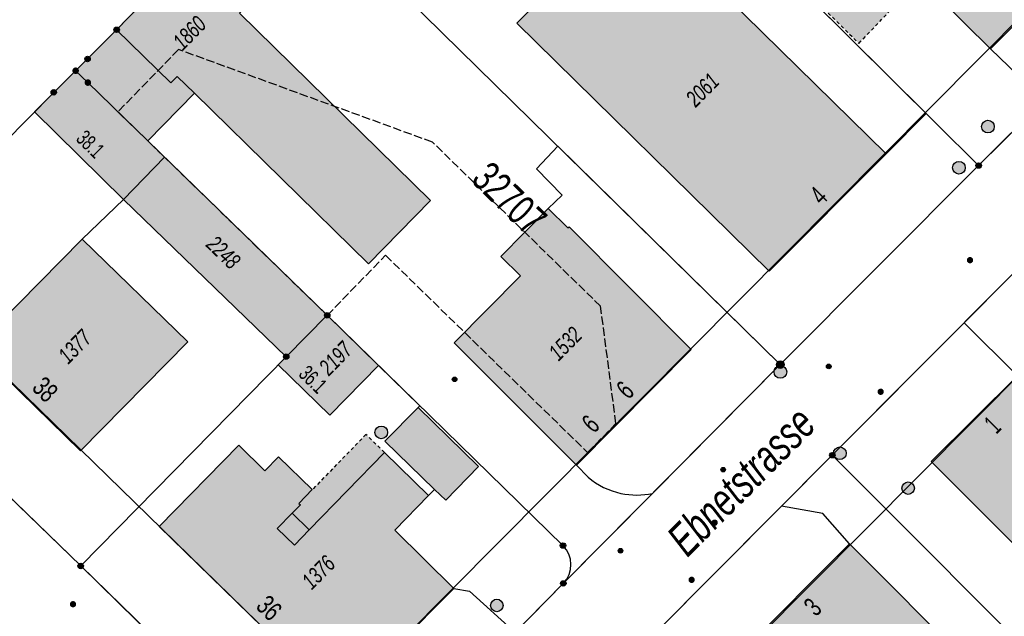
# Model space of a CAD drawing. Header units: metres. Extents: x 2695751 to 2696029, y 1260877 to 1261206.
# Tile 11 of 69: x 2695814 to 2695872, y 1260958 to 1260994. Entities that reach past the tile are written whole.
import ezdxf

# ---------------------------------------------------------------- set-up
doc = ezdxf.new("R2010")
doc.units = ezdxf.units.M
for name, pattern in [('AUSGEZOGEN', [0]), ('STRICHLINIE_S4', [0.66, 0.5, -0.16]), ('VERDECKT2_S2', [0.36, 0.2, -0.16])]:
    doc.linetypes.add(name, pattern=pattern)
for name, color, linetype in [('AV_Flächen (EO)', 7, 'AUSGEZOGEN'), ('AV_Gebäudeflächen (BB)', 7, 'AUSGEZOGEN'), ('AV_Gebäudeflächen (EO)', 7, 'AUSGEZOGEN'), ('AV_Haus-Nr.', 7, 'AUSGEZOGEN'), ('AV_Linien (BB)', 7, 'AUSGEZOGEN'), ('AV_Linien (EO)', 7, 'AUSGEZOGEN'), ('AV_Proj. Gebäude', 7, 'AUSGEZOGEN'), ('AV_Proj. Gebäude-ID', 7, 'AUSGEZOGEN'), ('AV_Proj. Haus-Nr.', 7, 'AUSGEZOGEN'), ('AV_Strassennamen', 7, 'AUSGEZOGEN'), ('AV_Versicherung-Nr.', 7, 'AUSGEZOGEN'), ('Liegenschaftsgrenzen', 7, 'AUSGEZOGEN'), ('PFAV', 255, 'AUSGEZOGEN'), ('PFAW', 255, 'AUSGEZOGEN'), ('PFEW', 255, 'AUSGEZOGEN'), ('PFWA', 255, 'AUSGEZOGEN'), ('RAEW', 8, 'AUSGEZOGEN'), ('RP_Abstandslinie', 7, 'AUSGEZOGEN')]:
    doc.layers.add(name, color=color, linetype=linetype)
doc.styles.add('ARIAL', font='arial.ttf')

msp = doc.modelspace()

# ---------------------------------------------------------------- hatches: boundary and pattern name
at = {"layer": 'AV_Gebäudeflächen (BB)', "true_color": 0xd2d2d2, "transparency": 33554687}
for points in [[(2695865.485, 1260998.327), (2695871.613, 1260992.249), (2695878.385, 1260999.077), (2695872.266, 1261005.14)], [(2695828.84, 1261003.07), (2695827.63, 1261001.83), (2695827.249, 1261001.428), (2695824.78, 1260998.93), (2695823.788, 1260997.904), (2695822.398, 1260996.466), (2695819.426, 1260993.393), (2695817.691, 1260991.653), (2695816.979, 1260990.951), (2695817.708, 1260990.242), (2695821.287, 1260986.763), (2695824.067, 1260989.603), (2695834.47, 1260979.42), (2695838.172, 1260983.203), (2695826.755, 1260994.378), (2695828.678, 1260996.399), (2695830.41, 1260994.659), (2695833.844, 1260998.157), (2695833.509, 1260998.486)], [(2695865.378, 1260985.993), (2695850.316, 1261000.762), (2695843.327, 1260993.793), (2695858.4, 1260978.98)], [(2695816.979, 1260990.951), (2695815.67, 1260989.66), (2695814.516, 1260988.49), (2695819.837, 1260983.258), (2695829.55, 1260973.88), (2695832, 1260976.35), (2695821.287, 1260986.763), (2695817.708, 1260990.242)], [(2695845.204, 1260982.719), (2695842.376, 1260979.861), (2695843.542, 1260978.708), (2695839.589, 1260974.712), (2695846.883, 1260967.41), (2695853.741, 1260974.303), (2695846.44, 1260981.637), (2695846.37, 1260981.566)], [(2695817.375, 1260980.892), (2695810.961, 1260974.418), (2695817.276, 1260968.258), (2695823.686, 1260974.771)], [(2695832, 1260976.35), (2695829.55, 1260973.88), (2695829.066, 1260973.391), (2695832.167, 1260970.387), (2695835.073, 1260973.35)], [(2695873.22, 1260972.73), (2695868.072, 1260967.624), (2695876.618, 1260959.062), (2695879.504, 1260961.941), (2695880.945, 1260960.496), (2695883.415, 1260962.96), (2695882.261, 1260964.116), (2695881.974, 1260964.404), (2695873.462, 1260972.969)], [(2695838.417, 1260965.959), (2695839.08, 1260965.318), (2695841.043, 1260967.33), (2695837.428, 1260970.857), (2695835.451, 1260968.831)], [(2695838.057, 1260965.587), (2695835.422, 1260968.162), (2695830.93, 1260963.544), (2695829.914, 1260964.533), (2695830.401, 1260965.034), (2695830.308, 1260965.124), (2695831.109, 1260965.946), (2695829.09, 1260967.91), (2695828.281, 1260967.078), (2695826.725, 1260968.592), (2695821.964, 1260963.741), (2695832.782, 1260953.218), (2695839.553, 1260960.043), (2695836.035, 1260963.527)], [(2695863.181, 1260962.704), (2695856.792, 1260956.296), (2695863.769, 1260949.336), (2695863.946, 1260949.159), (2695867.54, 1260952.775), (2695870.317, 1260955.57)]]:
    msp.add_hatch(color=254, dxfattribs=at).paths.add_polyline_path(points)
at = {"layer": 'AV_Gebäudeflächen (EO)', "true_color": 0xebebeb, "transparency": 33554687}
for points in [[(2695863.749, 1260992.582), (2695865.835, 1260994.774), (2695863.139, 1260997.41), (2695862.967, 1260997.578), (2695860.893, 1260995.406)], [(2695830.93, 1260963.544), (2695835.422, 1260968.162), (2695834.316, 1260969.243), (2695831.109, 1260965.946), (2695830.308, 1260965.124), (2695830.401, 1260965.034), (2695829.914, 1260964.533)]]:
    msp.add_hatch(color=7, dxfattribs=at).paths.add_polyline_path(points)
at = {"layer": 'PFAV', "transparency": 33554687}
for points in [[(2695819.588, 1260993.393), (2695819.585, 1260993.426), (2695819.575, 1260993.457), (2695819.559, 1260993.486), (2695819.538, 1260993.511), (2695819.512, 1260993.531), (2695819.482, 1260993.545), (2695819.451, 1260993.554), (2695819.418, 1260993.555), (2695819.385, 1260993.55), (2695819.354, 1260993.539), (2695819.327, 1260993.522), (2695819.303, 1260993.499), (2695819.284, 1260993.472), (2695819.271, 1260993.442), (2695819.264, 1260993.409), (2695819.264, 1260993.377), (2695819.271, 1260993.344), (2695819.284, 1260993.314), (2695819.303, 1260993.287), (2695819.327, 1260993.264), (2695819.354, 1260993.247), (2695819.385, 1260993.236), (2695819.418, 1260993.231), (2695819.451, 1260993.232), (2695819.482, 1260993.241), (2695819.512, 1260993.255), (2695819.538, 1260993.275), (2695819.559, 1260993.3), (2695819.575, 1260993.329), (2695819.585, 1260993.36)], [(2695817.853, 1260991.653), (2695817.85, 1260991.686), (2695817.84, 1260991.717), (2695817.824, 1260991.746), (2695817.803, 1260991.771), (2695817.777, 1260991.791), (2695817.747, 1260991.805), (2695817.716, 1260991.814), (2695817.683, 1260991.815), (2695817.65, 1260991.81), (2695817.619, 1260991.799), (2695817.592, 1260991.782), (2695817.568, 1260991.759), (2695817.549, 1260991.732), (2695817.536, 1260991.702), (2695817.529, 1260991.669), (2695817.529, 1260991.637), (2695817.536, 1260991.604), (2695817.549, 1260991.574), (2695817.568, 1260991.547), (2695817.592, 1260991.524), (2695817.619, 1260991.507), (2695817.65, 1260991.496), (2695817.683, 1260991.491), (2695817.716, 1260991.492), (2695817.747, 1260991.501), (2695817.777, 1260991.515), (2695817.803, 1260991.535), (2695817.824, 1260991.56), (2695817.84, 1260991.589), (2695817.85, 1260991.62)], [(2695817.174, 1260990.951), (2695817.17, 1260990.99), (2695817.158, 1260991.028), (2695817.139, 1260991.062), (2695817.113, 1260991.092), (2695817.082, 1260991.116), (2695817.047, 1260991.134), (2695817.009, 1260991.144), (2695816.969, 1260991.146), (2695816.93, 1260991.14), (2695816.893, 1260991.126), (2695816.86, 1260991.105), (2695816.831, 1260991.078), (2695816.809, 1260991.046), (2695816.793, 1260991.009), (2695816.785, 1260990.971), (2695816.785, 1260990.931), (2695816.793, 1260990.893), (2695816.809, 1260990.856), (2695816.831, 1260990.824), (2695816.86, 1260990.797), (2695816.893, 1260990.776), (2695816.93, 1260990.762), (2695816.969, 1260990.756), (2695817.009, 1260990.758), (2695817.047, 1260990.768), (2695817.082, 1260990.786), (2695817.113, 1260990.81), (2695817.139, 1260990.84), (2695817.158, 1260990.874), (2695817.17, 1260990.912)], [(2695817.903, 1260990.242), (2695817.899, 1260990.281), (2695817.887, 1260990.319), (2695817.868, 1260990.353), (2695817.842, 1260990.383), (2695817.811, 1260990.407), (2695817.776, 1260990.425), (2695817.738, 1260990.435), (2695817.698, 1260990.437), (2695817.659, 1260990.431), (2695817.622, 1260990.417), (2695817.589, 1260990.396), (2695817.56, 1260990.369), (2695817.538, 1260990.337), (2695817.522, 1260990.3), (2695817.514, 1260990.262), (2695817.514, 1260990.222), (2695817.522, 1260990.184), (2695817.538, 1260990.147), (2695817.56, 1260990.115), (2695817.589, 1260990.088), (2695817.622, 1260990.067), (2695817.659, 1260990.053), (2695817.698, 1260990.047), (2695817.738, 1260990.049), (2695817.776, 1260990.059), (2695817.811, 1260990.077), (2695817.842, 1260990.101), (2695817.868, 1260990.131), (2695817.887, 1260990.165), (2695817.899, 1260990.203)], [(2695815.832, 1260989.66), (2695815.829, 1260989.693), (2695815.819, 1260989.724), (2695815.803, 1260989.753), (2695815.782, 1260989.778), (2695815.756, 1260989.798), (2695815.726, 1260989.812), (2695815.695, 1260989.821), (2695815.662, 1260989.822), (2695815.629, 1260989.817), (2695815.598, 1260989.806), (2695815.571, 1260989.789), (2695815.547, 1260989.766), (2695815.528, 1260989.739), (2695815.515, 1260989.709), (2695815.508, 1260989.676), (2695815.508, 1260989.644), (2695815.515, 1260989.611), (2695815.528, 1260989.581), (2695815.547, 1260989.554), (2695815.571, 1260989.531), (2695815.598, 1260989.514), (2695815.629, 1260989.503), (2695815.662, 1260989.498), (2695815.695, 1260989.499), (2695815.726, 1260989.508), (2695815.756, 1260989.522), (2695815.782, 1260989.542), (2695815.803, 1260989.567), (2695815.819, 1260989.596), (2695815.829, 1260989.627)], [(2695871.062, 1260985.29), (2695871.059, 1260985.323), (2695871.049, 1260985.354), (2695871.033, 1260985.383), (2695871.012, 1260985.408), (2695870.986, 1260985.428), (2695870.956, 1260985.442), (2695870.925, 1260985.451), (2695870.892, 1260985.452), (2695870.859, 1260985.447), (2695870.828, 1260985.436), (2695870.801, 1260985.419), (2695870.777, 1260985.396), (2695870.758, 1260985.369), (2695870.745, 1260985.339), (2695870.738, 1260985.306), (2695870.738, 1260985.274), (2695870.745, 1260985.241), (2695870.758, 1260985.211), (2695870.777, 1260985.184), (2695870.801, 1260985.161), (2695870.828, 1260985.144), (2695870.859, 1260985.133), (2695870.892, 1260985.128), (2695870.925, 1260985.129), (2695870.956, 1260985.138), (2695870.986, 1260985.152), (2695871.012, 1260985.172), (2695871.033, 1260985.197), (2695871.049, 1260985.226), (2695871.059, 1260985.257)], [(2695832.162, 1260976.35), (2695832.159, 1260976.383), (2695832.149, 1260976.414), (2695832.133, 1260976.443), (2695832.112, 1260976.468), (2695832.086, 1260976.488), (2695832.056, 1260976.502), (2695832.025, 1260976.511), (2695831.992, 1260976.512), (2695831.959, 1260976.507), (2695831.928, 1260976.496), (2695831.901, 1260976.479), (2695831.877, 1260976.456), (2695831.858, 1260976.429), (2695831.845, 1260976.399), (2695831.838, 1260976.366), (2695831.838, 1260976.334), (2695831.845, 1260976.301), (2695831.858, 1260976.271), (2695831.877, 1260976.244), (2695831.901, 1260976.221), (2695831.928, 1260976.204), (2695831.959, 1260976.193), (2695831.992, 1260976.188), (2695832.025, 1260976.189), (2695832.056, 1260976.198), (2695832.086, 1260976.212), (2695832.112, 1260976.232), (2695832.133, 1260976.257), (2695832.149, 1260976.286), (2695832.159, 1260976.317)], [(2695829.712, 1260973.88), (2695829.709, 1260973.913), (2695829.699, 1260973.944), (2695829.683, 1260973.973), (2695829.662, 1260973.998), (2695829.636, 1260974.018), (2695829.606, 1260974.032), (2695829.575, 1260974.041), (2695829.542, 1260974.042), (2695829.509, 1260974.037), (2695829.478, 1260974.026), (2695829.451, 1260974.009), (2695829.427, 1260973.986), (2695829.408, 1260973.959), (2695829.395, 1260973.929), (2695829.388, 1260973.896), (2695829.388, 1260973.864), (2695829.395, 1260973.831), (2695829.408, 1260973.801), (2695829.427, 1260973.774), (2695829.451, 1260973.751), (2695829.478, 1260973.734), (2695829.509, 1260973.723), (2695829.542, 1260973.718), (2695829.575, 1260973.719), (2695829.606, 1260973.728), (2695829.636, 1260973.742), (2695829.662, 1260973.762), (2695829.683, 1260973.787), (2695829.699, 1260973.816), (2695829.709, 1260973.847)], [(2695859.277, 1260973.41), (2695859.273, 1260973.456), (2695859.259, 1260973.5), (2695859.237, 1260973.54), (2695859.207, 1260973.575), (2695859.17, 1260973.603), (2695859.129, 1260973.623), (2695859.084, 1260973.635), (2695859.038, 1260973.637), (2695858.993, 1260973.63), (2695858.95, 1260973.614), (2695858.911, 1260973.59), (2695858.877, 1260973.558), (2695858.851, 1260973.52), (2695858.833, 1260973.478), (2695858.824, 1260973.433), (2695858.824, 1260973.387), (2695858.833, 1260973.342), (2695858.851, 1260973.3), (2695858.877, 1260973.262), (2695858.911, 1260973.23), (2695858.95, 1260973.206), (2695858.993, 1260973.19), (2695859.038, 1260973.183), (2695859.084, 1260973.185), (2695859.129, 1260973.197), (2695859.17, 1260973.217), (2695859.207, 1260973.245), (2695859.237, 1260973.28), (2695859.259, 1260973.32), (2695859.273, 1260973.364)], [(2695862.322, 1260968), (2695862.319, 1260968.033), (2695862.309, 1260968.064), (2695862.293, 1260968.093), (2695862.272, 1260968.118), (2695862.246, 1260968.138), (2695862.216, 1260968.152), (2695862.185, 1260968.161), (2695862.152, 1260968.162), (2695862.119, 1260968.157), (2695862.088, 1260968.146), (2695862.061, 1260968.129), (2695862.037, 1260968.106), (2695862.018, 1260968.079), (2695862.005, 1260968.049), (2695861.998, 1260968.016), (2695861.998, 1260967.984), (2695862.005, 1260967.951), (2695862.018, 1260967.921), (2695862.037, 1260967.894), (2695862.061, 1260967.871), (2695862.088, 1260967.854), (2695862.119, 1260967.843), (2695862.152, 1260967.838), (2695862.185, 1260967.839), (2695862.216, 1260967.848), (2695862.246, 1260967.862), (2695862.272, 1260967.882), (2695862.293, 1260967.907), (2695862.309, 1260967.936), (2695862.319, 1260967.967)], [(2695846.242, 1260962.61), (2695846.239, 1260962.643), (2695846.229, 1260962.674), (2695846.213, 1260962.703), (2695846.192, 1260962.728), (2695846.166, 1260962.748), (2695846.136, 1260962.762), (2695846.105, 1260962.771), (2695846.072, 1260962.772), (2695846.039, 1260962.767), (2695846.008, 1260962.756), (2695845.981, 1260962.739), (2695845.957, 1260962.716), (2695845.938, 1260962.689), (2695845.925, 1260962.659), (2695845.918, 1260962.626), (2695845.918, 1260962.594), (2695845.925, 1260962.561), (2695845.938, 1260962.531), (2695845.957, 1260962.504), (2695845.981, 1260962.481), (2695846.008, 1260962.464), (2695846.039, 1260962.453), (2695846.072, 1260962.448), (2695846.105, 1260962.449), (2695846.136, 1260962.458), (2695846.166, 1260962.472), (2695846.192, 1260962.492), (2695846.213, 1260962.517), (2695846.229, 1260962.546), (2695846.239, 1260962.577)], [(2695817.442, 1260961.39), (2695817.439, 1260961.423), (2695817.429, 1260961.454), (2695817.413, 1260961.483), (2695817.392, 1260961.508), (2695817.366, 1260961.528), (2695817.336, 1260961.542), (2695817.305, 1260961.551), (2695817.272, 1260961.552), (2695817.239, 1260961.547), (2695817.208, 1260961.536), (2695817.181, 1260961.519), (2695817.157, 1260961.496), (2695817.138, 1260961.469), (2695817.125, 1260961.439), (2695817.118, 1260961.406), (2695817.118, 1260961.374), (2695817.125, 1260961.341), (2695817.138, 1260961.311), (2695817.157, 1260961.284), (2695817.181, 1260961.261), (2695817.208, 1260961.244), (2695817.239, 1260961.233), (2695817.272, 1260961.228), (2695817.305, 1260961.229), (2695817.336, 1260961.238), (2695817.366, 1260961.252), (2695817.392, 1260961.272), (2695817.413, 1260961.297), (2695817.429, 1260961.326), (2695817.439, 1260961.357)], [(2695846.262, 1260960.35), (2695846.259, 1260960.383), (2695846.249, 1260960.414), (2695846.233, 1260960.443), (2695846.212, 1260960.468), (2695846.186, 1260960.488), (2695846.156, 1260960.502), (2695846.125, 1260960.511), (2695846.092, 1260960.512), (2695846.059, 1260960.507), (2695846.028, 1260960.496), (2695846.001, 1260960.479), (2695845.977, 1260960.456), (2695845.958, 1260960.429), (2695845.945, 1260960.399), (2695845.938, 1260960.366), (2695845.938, 1260960.334), (2695845.945, 1260960.301), (2695845.958, 1260960.271), (2695845.977, 1260960.244), (2695846.001, 1260960.221), (2695846.028, 1260960.204), (2695846.059, 1260960.193), (2695846.092, 1260960.188), (2695846.125, 1260960.189), (2695846.156, 1260960.198), (2695846.186, 1260960.212), (2695846.212, 1260960.232), (2695846.233, 1260960.257), (2695846.249, 1260960.286), (2695846.259, 1260960.317)]]:
    msp.add_hatch(color=7, dxfattribs=at).paths.add_polyline_path(points)
at = {"layer": 'PFAW', "transparency": 33554687}
for color, points in [(253, [(2695871.833, 1260987.619), (2695871.825, 1260987.695), (2695871.802, 1260987.768), (2695871.765, 1260987.835), (2695871.715, 1260987.894), (2695871.654, 1260987.941), (2695871.585, 1260987.974), (2695871.511, 1260987.994), (2695871.435, 1260987.997), (2695871.359, 1260987.986), (2695871.287, 1260987.959), (2695871.222, 1260987.919), (2695871.166, 1260987.866), (2695871.123, 1260987.803), (2695871.092, 1260987.732), (2695871.077, 1260987.657), (2695871.077, 1260987.581), (2695871.092, 1260987.506), (2695871.123, 1260987.435), (2695871.166, 1260987.372), (2695871.222, 1260987.319), (2695871.287, 1260987.279), (2695871.359, 1260987.252), (2695871.435, 1260987.241), (2695871.511, 1260987.244), (2695871.585, 1260987.264), (2695871.654, 1260987.297), (2695871.715, 1260987.344), (2695871.765, 1260987.403), (2695871.802, 1260987.47), (2695871.825, 1260987.543)]), (253, [(2695870.104, 1260985.16), (2695870.096, 1260985.236), (2695870.073, 1260985.309), (2695870.036, 1260985.376), (2695869.986, 1260985.435), (2695869.925, 1260985.482), (2695869.856, 1260985.515), (2695869.782, 1260985.535), (2695869.706, 1260985.538), (2695869.63, 1260985.527), (2695869.558, 1260985.5), (2695869.493, 1260985.46), (2695869.437, 1260985.407), (2695869.394, 1260985.344), (2695869.363, 1260985.273), (2695869.348, 1260985.198), (2695869.348, 1260985.122), (2695869.363, 1260985.047), (2695869.394, 1260984.976), (2695869.437, 1260984.913), (2695869.493, 1260984.86), (2695869.558, 1260984.82), (2695869.63, 1260984.793), (2695869.706, 1260984.782), (2695869.782, 1260984.785), (2695869.856, 1260984.805), (2695869.925, 1260984.838), (2695869.986, 1260984.885), (2695870.036, 1260984.944), (2695870.073, 1260985.011), (2695870.096, 1260985.084)]), (253, [(2695835.508, 1260969.105), (2695835.553, 1260969.167), (2695835.585, 1260969.237), (2695835.603, 1260969.311), (2695835.605, 1260969.388), (2695835.591, 1260969.464), (2695835.563, 1260969.535), (2695835.521, 1260969.599), (2695835.467, 1260969.653), (2695835.403, 1260969.695), (2695835.331, 1260969.724), (2695835.256, 1260969.737), (2695835.179, 1260969.736), (2695835.105, 1260969.718), (2695835.035, 1260969.686), (2695834.973, 1260969.641), (2695834.922, 1260969.584), (2695834.883, 1260969.518), (2695834.858, 1260969.446), (2695834.848, 1260969.37), (2695834.854, 1260969.293), (2695834.875, 1260969.22), (2695834.91, 1260969.152), (2695834.959, 1260969.092), (2695835.018, 1260969.044), (2695835.086, 1260969.008), (2695835.16, 1260968.987), (2695835.236, 1260968.981), (2695835.312, 1260968.991), (2695835.385, 1260969.015), (2695835.451, 1260969.054)]), (253, [(2695862.989, 1260968.119), (2695862.981, 1260968.195), (2695862.958, 1260968.268), (2695862.921, 1260968.335), (2695862.871, 1260968.394), (2695862.81, 1260968.441), (2695862.741, 1260968.474), (2695862.667, 1260968.494), (2695862.591, 1260968.497), (2695862.515, 1260968.486), (2695862.443, 1260968.459), (2695862.378, 1260968.419), (2695862.322, 1260968.366), (2695862.279, 1260968.303), (2695862.248, 1260968.232), (2695862.233, 1260968.157), (2695862.233, 1260968.081), (2695862.248, 1260968.006), (2695862.279, 1260967.935), (2695862.322, 1260967.872), (2695862.378, 1260967.819), (2695862.443, 1260967.779), (2695862.515, 1260967.752), (2695862.591, 1260967.741), (2695862.667, 1260967.744), (2695862.741, 1260967.764), (2695862.81, 1260967.797), (2695862.871, 1260967.844), (2695862.921, 1260967.903), (2695862.958, 1260967.97), (2695862.981, 1260968.043)]), (7, [(2695867.065, 1260966.036), (2695867.057, 1260966.111), (2695867.035, 1260966.184), (2695866.998, 1260966.25), (2695866.948, 1260966.307), (2695866.888, 1260966.354), (2695866.82, 1260966.387), (2695866.747, 1260966.406), (2695866.671, 1260966.41), (2695866.596, 1260966.399), (2695866.525, 1260966.372), (2695866.46, 1260966.332), (2695866.405, 1260966.28), (2695866.362, 1260966.218), (2695866.332, 1260966.148), (2695866.317, 1260966.074), (2695866.317, 1260965.998), (2695866.332, 1260965.923), (2695866.362, 1260965.854), (2695866.405, 1260965.791), (2695866.46, 1260965.739), (2695866.525, 1260965.699), (2695866.596, 1260965.673), (2695866.671, 1260965.661), (2695866.747, 1260965.665), (2695866.82, 1260965.684), (2695866.888, 1260965.717), (2695866.948, 1260965.764), (2695866.998, 1260965.821), (2695867.035, 1260965.888), (2695867.057, 1260965.96)]), (7, [(2695842.393, 1260958.768), (2695842.44, 1260958.827), (2695842.476, 1260958.895), (2695842.496, 1260958.967), (2695842.502, 1260959.043), (2695842.493, 1260959.118), (2695842.468, 1260959.19), (2695842.429, 1260959.256), (2695842.379, 1260959.312), (2695842.317, 1260959.357), (2695842.248, 1260959.388), (2695842.174, 1260959.405), (2695842.099, 1260959.407), (2695842.024, 1260959.394), (2695841.953, 1260959.366), (2695841.89, 1260959.324), (2695841.837, 1260959.27), (2695841.795, 1260959.207), (2695841.767, 1260959.136), (2695841.753, 1260959.062), (2695841.755, 1260958.986), (2695841.772, 1260958.912), (2695841.804, 1260958.843), (2695841.849, 1260958.782), (2695841.905, 1260958.731), (2695841.971, 1260958.693), (2695842.043, 1260958.668), (2695842.118, 1260958.659), (2695842.194, 1260958.664), (2695842.267, 1260958.685), (2695842.334, 1260958.72)])]:
    msp.add_hatch(color=color, dxfattribs=at).paths.add_polyline_path(points)
at = {"layer": 'PFEW', "transparency": 33554687}
msp.add_hatch(color=7, dxfattribs=at).paths.add_polyline_path([(2695859.331, 1260973.232), (2695859.273, 1260973.281), (2695859.206, 1260973.317), (2695859.134, 1260973.338), (2695859.058, 1260973.345), (2695858.983, 1260973.336), (2695858.91, 1260973.313), (2695858.845, 1260973.275), (2695858.788, 1260973.225), (2695858.742, 1260973.164), (2695858.71, 1260973.095), (2695858.692, 1260973.022), (2695858.689, 1260972.946), (2695858.701, 1260972.871), (2695858.729, 1260972.8), (2695858.77, 1260972.736), (2695858.823, 1260972.682), (2695858.885, 1260972.64), (2695858.956, 1260972.611), (2695859.03, 1260972.596), (2695859.106, 1260972.597), (2695859.18, 1260972.614), (2695859.249, 1260972.645), (2695859.311, 1260972.689), (2695859.363, 1260972.744), (2695859.402, 1260972.809), (2695859.427, 1260972.881), (2695859.438, 1260972.956), (2695859.433, 1260973.032), (2695859.413, 1260973.105), (2695859.379, 1260973.173)])
at = {"layer": 'PFWA', "transparency": 33554687}
for points in [[(2695870.253, 1260979.508), (2695870.267, 1260979.495), (2695870.283, 1260979.484), (2695870.3, 1260979.475), (2695870.317, 1260979.468), (2695870.335, 1260979.462), (2695870.354, 1260979.458), (2695870.373, 1260979.456), (2695870.391, 1260979.456), (2695870.41, 1260979.458), (2695870.429, 1260979.461), (2695870.447, 1260979.467), (2695870.465, 1260979.474), (2695870.481, 1260979.483), (2695870.497, 1260979.494), (2695870.511, 1260979.506), (2695870.525, 1260979.52), (2695870.536, 1260979.535), (2695870.546, 1260979.551), (2695870.555, 1260979.568), (2695870.562, 1260979.586), (2695870.566, 1260979.604), (2695870.569, 1260979.623), (2695870.57, 1260979.642), (2695870.57, 1260979.661), (2695870.567, 1260979.68), (2695870.562, 1260979.698), (2695870.556, 1260979.716), (2695870.547, 1260979.733), (2695870.537, 1260979.749), (2695870.526, 1260979.764), (2695870.513, 1260979.778), (2695870.499, 1260979.791), (2695870.483, 1260979.802), (2695870.466, 1260979.811), (2695870.449, 1260979.818), (2695870.431, 1260979.824), (2695870.412, 1260979.828), (2695870.393, 1260979.83), (2695870.375, 1260979.83), (2695870.356, 1260979.828), (2695870.337, 1260979.825), (2695870.319, 1260979.819), (2695870.301, 1260979.812), (2695870.285, 1260979.803), (2695870.269, 1260979.792), (2695870.255, 1260979.78), (2695870.241, 1260979.766), (2695870.23, 1260979.751), (2695870.22, 1260979.735), (2695870.211, 1260979.718), (2695870.204, 1260979.7), (2695870.2, 1260979.682), (2695870.197, 1260979.663), (2695870.196, 1260979.644), (2695870.196, 1260979.625), (2695870.199, 1260979.606), (2695870.204, 1260979.588), (2695870.21, 1260979.57), (2695870.219, 1260979.553), (2695870.229, 1260979.537), (2695870.24, 1260979.522)], [(2695865.184, 1260971.919), (2695865.17, 1260971.932), (2695865.155, 1260971.944), (2695865.139, 1260971.954), (2695865.122, 1260971.962), (2695865.104, 1260971.968), (2695865.085, 1260971.973), (2695865.067, 1260971.976), (2695865.048, 1260971.976), (2695865.029, 1260971.975), (2695865.01, 1260971.972), (2695864.992, 1260971.967), (2695864.974, 1260971.961), (2695864.957, 1260971.952), (2695864.941, 1260971.942), (2695864.926, 1260971.93), (2695864.912, 1260971.917), (2695864.9, 1260971.903), (2695864.889, 1260971.887), (2695864.88, 1260971.87), (2695864.873, 1260971.853), (2695864.867, 1260971.835), (2695864.863, 1260971.816), (2695864.862, 1260971.797), (2695864.862, 1260971.778), (2695864.864, 1260971.759), (2695864.868, 1260971.741), (2695864.874, 1260971.723), (2695864.881, 1260971.705), (2695864.891, 1260971.689), (2695864.902, 1260971.673), (2695864.914, 1260971.659), (2695864.928, 1260971.646), (2695864.943, 1260971.634), (2695864.959, 1260971.624), (2695864.976, 1260971.616), (2695864.994, 1260971.61), (2695865.013, 1260971.605), (2695865.031, 1260971.602), (2695865.05, 1260971.602), (2695865.069, 1260971.603), (2695865.088, 1260971.606), (2695865.106, 1260971.611), (2695865.124, 1260971.617), (2695865.141, 1260971.626), (2695865.157, 1260971.636), (2695865.172, 1260971.648), (2695865.186, 1260971.661), (2695865.198, 1260971.675), (2695865.209, 1260971.691), (2695865.218, 1260971.708), (2695865.225, 1260971.725), (2695865.231, 1260971.743), (2695865.235, 1260971.762), (2695865.236, 1260971.781), (2695865.236, 1260971.8), (2695865.234, 1260971.819), (2695865.23, 1260971.837), (2695865.224, 1260971.855), (2695865.217, 1260971.873), (2695865.207, 1260971.889), (2695865.196, 1260971.905)], [(2695855.005, 1260963.841), (2695855.019, 1260963.828), (2695855.035, 1260963.817), (2695855.051, 1260963.808), (2695855.069, 1260963.801), (2695855.087, 1260963.795), (2695855.105, 1260963.791), (2695855.124, 1260963.789), (2695855.143, 1260963.789), (2695855.162, 1260963.79), (2695855.181, 1260963.794), (2695855.199, 1260963.8), (2695855.217, 1260963.807), (2695855.233, 1260963.816), (2695855.249, 1260963.827), (2695855.263, 1260963.839), (2695855.277, 1260963.853), (2695855.288, 1260963.868), (2695855.298, 1260963.884), (2695855.307, 1260963.901), (2695855.314, 1260963.919), (2695855.318, 1260963.937), (2695855.321, 1260963.956), (2695855.322, 1260963.975), (2695855.322, 1260963.994), (2695855.319, 1260964.013), (2695855.314, 1260964.031), (2695855.308, 1260964.049), (2695855.3, 1260964.066), (2695855.29, 1260964.082), (2695855.278, 1260964.097), (2695855.265, 1260964.111), (2695855.251, 1260964.124), (2695855.235, 1260964.135), (2695855.219, 1260964.144), (2695855.201, 1260964.151), (2695855.183, 1260964.157), (2695855.165, 1260964.161), (2695855.146, 1260964.163), (2695855.127, 1260964.163), (2695855.108, 1260964.162), (2695855.089, 1260964.158), (2695855.071, 1260964.152), (2695855.053, 1260964.145), (2695855.037, 1260964.136), (2695855.021, 1260964.125), (2695855.007, 1260964.113), (2695854.993, 1260964.099), (2695854.982, 1260964.084), (2695854.972, 1260964.068), (2695854.963, 1260964.051), (2695854.956, 1260964.033), (2695854.952, 1260964.015), (2695854.949, 1260963.996), (2695854.948, 1260963.977), (2695854.948, 1260963.958), (2695854.951, 1260963.939), (2695854.956, 1260963.921), (2695854.962, 1260963.903), (2695854.97, 1260963.886), (2695854.98, 1260963.87), (2695854.992, 1260963.855)], [(2695853.895, 1260960.694), (2695853.881, 1260960.707), (2695853.866, 1260960.718), (2695853.85, 1260960.728), (2695853.832, 1260960.736), (2695853.814, 1260960.742), (2695853.796, 1260960.746), (2695853.777, 1260960.749), (2695853.758, 1260960.749), (2695853.739, 1260960.748), (2695853.72, 1260960.745), (2695853.702, 1260960.74), (2695853.685, 1260960.733), (2695853.668, 1260960.724), (2695853.652, 1260960.714), (2695853.637, 1260960.702), (2695853.623, 1260960.688), (2695853.611, 1260960.674), (2695853.601, 1260960.658), (2695853.592, 1260960.641), (2695853.585, 1260960.623), (2695853.58, 1260960.605), (2695853.576, 1260960.587), (2695853.575, 1260960.568), (2695853.575, 1260960.549), (2695853.577, 1260960.53), (2695853.581, 1260960.511), (2695853.588, 1260960.493), (2695853.595, 1260960.476), (2695853.605, 1260960.46), (2695853.616, 1260960.444), (2695853.629, 1260960.43), (2695853.643, 1260960.417), (2695853.658, 1260960.406), (2695853.674, 1260960.396), (2695853.692, 1260960.388), (2695853.71, 1260960.382), (2695853.728, 1260960.378), (2695853.747, 1260960.375), (2695853.766, 1260960.375), (2695853.785, 1260960.376), (2695853.804, 1260960.379), (2695853.822, 1260960.384), (2695853.839, 1260960.391), (2695853.856, 1260960.4), (2695853.872, 1260960.41), (2695853.887, 1260960.422), (2695853.901, 1260960.436), (2695853.913, 1260960.45), (2695853.923, 1260960.466), (2695853.932, 1260960.483), (2695853.939, 1260960.501), (2695853.944, 1260960.519), (2695853.948, 1260960.537), (2695853.949, 1260960.556), (2695853.949, 1260960.575), (2695853.947, 1260960.594), (2695853.943, 1260960.613), (2695853.936, 1260960.631), (2695853.929, 1260960.648), (2695853.919, 1260960.664), (2695853.908, 1260960.68)], [(2695816.686, 1260959.235), (2695816.673, 1260959.22), (2695816.662, 1260959.205), (2695816.653, 1260959.188), (2695816.645, 1260959.171), (2695816.64, 1260959.153), (2695816.636, 1260959.134), (2695816.634, 1260959.115), (2695816.634, 1260959.096), (2695816.636, 1260959.077), (2695816.639, 1260959.059), (2695816.645, 1260959.041), (2695816.652, 1260959.023), (2695816.662, 1260959.006), (2695816.672, 1260958.991), (2695816.685, 1260958.976), (2695816.698, 1260958.963), (2695816.713, 1260958.952), (2695816.729, 1260958.941), (2695816.746, 1260958.933), (2695816.764, 1260958.926), (2695816.783, 1260958.921), (2695816.801, 1260958.919), (2695816.82, 1260958.918), (2695816.839, 1260958.918), (2695816.858, 1260958.921), (2695816.876, 1260958.926), (2695816.894, 1260958.932), (2695816.911, 1260958.941), (2695816.928, 1260958.951), (2695816.943, 1260958.962), (2695816.956, 1260958.975), (2695816.969, 1260958.99), (2695816.98, 1260959.005), (2695816.989, 1260959.022), (2695816.997, 1260959.039), (2695817.002, 1260959.057), (2695817.006, 1260959.076), (2695817.008, 1260959.095), (2695817.008, 1260959.114), (2695817.006, 1260959.133), (2695817.003, 1260959.151), (2695816.997, 1260959.169), (2695816.99, 1260959.187), (2695816.98, 1260959.204), (2695816.97, 1260959.219), (2695816.957, 1260959.234), (2695816.944, 1260959.247), (2695816.929, 1260959.258), (2695816.913, 1260959.269), (2695816.896, 1260959.277), (2695816.878, 1260959.284), (2695816.859, 1260959.289), (2695816.841, 1260959.291), (2695816.822, 1260959.292), (2695816.803, 1260959.292), (2695816.784, 1260959.289), (2695816.766, 1260959.284), (2695816.748, 1260959.278), (2695816.731, 1260959.269), (2695816.714, 1260959.259), (2695816.699, 1260959.248)]]:
    msp.add_hatch(color=7, dxfattribs=at).paths.add_polyline_path(points)
at = {"layer": 'RAEW', "transparency": 33554687}
for points in [[(2695861.811, 1260973.299), (2695861.811, 1260973.285), (2695861.813, 1260973.271), (2695861.817, 1260973.258), (2695861.822, 1260973.245), (2695861.828, 1260973.232), (2695861.835, 1260973.22), (2695861.844, 1260973.209), (2695861.853, 1260973.199), (2695861.864, 1260973.19), (2695861.875, 1260973.182), (2695861.887, 1260973.176), (2695861.9, 1260973.17), (2695861.914, 1260973.166), (2695861.927, 1260973.163), (2695861.941, 1260973.162), (2695861.955, 1260973.162), (2695861.969, 1260973.163), (2695861.982, 1260973.166), (2695861.996, 1260973.17), (2695862.009, 1260973.176), (2695862.021, 1260973.182), (2695862.032, 1260973.19), (2695862.043, 1260973.199), (2695862.052, 1260973.209), (2695862.061, 1260973.22), (2695862.068, 1260973.232), (2695862.074, 1260973.245), (2695862.079, 1260973.258), (2695862.083, 1260973.271), (2695862.085, 1260973.285), (2695862.085, 1260973.299), (2695862.085, 1260973.313), (2695862.083, 1260973.327), (2695862.079, 1260973.34), (2695862.074, 1260973.353), (2695862.068, 1260973.366), (2695862.061, 1260973.378), (2695862.052, 1260973.389), (2695862.043, 1260973.399), (2695862.032, 1260973.408), (2695862.021, 1260973.416), (2695862.009, 1260973.422), (2695861.996, 1260973.428), (2695861.982, 1260973.432), (2695861.969, 1260973.435), (2695861.955, 1260973.436), (2695861.941, 1260973.436), (2695861.927, 1260973.435), (2695861.914, 1260973.432), (2695861.9, 1260973.428), (2695861.887, 1260973.422), (2695861.875, 1260973.416), (2695861.864, 1260973.408), (2695861.853, 1260973.399), (2695861.844, 1260973.389), (2695861.835, 1260973.378), (2695861.828, 1260973.366), (2695861.822, 1260973.353), (2695861.817, 1260973.34), (2695861.813, 1260973.327), (2695861.811, 1260973.313)], [(2695839.471, 1260972.531), (2695839.471, 1260972.517), (2695839.473, 1260972.503), (2695839.477, 1260972.49), (2695839.482, 1260972.477), (2695839.488, 1260972.464), (2695839.495, 1260972.452), (2695839.504, 1260972.441), (2695839.513, 1260972.431), (2695839.524, 1260972.422), (2695839.535, 1260972.414), (2695839.547, 1260972.408), (2695839.56, 1260972.402), (2695839.574, 1260972.398), (2695839.587, 1260972.395), (2695839.601, 1260972.394), (2695839.615, 1260972.394), (2695839.629, 1260972.395), (2695839.642, 1260972.398), (2695839.656, 1260972.402), (2695839.669, 1260972.408), (2695839.681, 1260972.414), (2695839.692, 1260972.422), (2695839.703, 1260972.431), (2695839.712, 1260972.441), (2695839.721, 1260972.452), (2695839.728, 1260972.464), (2695839.734, 1260972.477), (2695839.739, 1260972.49), (2695839.743, 1260972.503), (2695839.745, 1260972.517), (2695839.745, 1260972.531), (2695839.745, 1260972.545), (2695839.743, 1260972.559), (2695839.739, 1260972.572), (2695839.734, 1260972.585), (2695839.728, 1260972.598), (2695839.721, 1260972.61), (2695839.712, 1260972.621), (2695839.703, 1260972.631), (2695839.692, 1260972.64), (2695839.681, 1260972.648), (2695839.669, 1260972.654), (2695839.656, 1260972.66), (2695839.642, 1260972.664), (2695839.629, 1260972.667), (2695839.615, 1260972.668), (2695839.601, 1260972.668), (2695839.587, 1260972.667), (2695839.574, 1260972.664), (2695839.56, 1260972.66), (2695839.547, 1260972.654), (2695839.535, 1260972.648), (2695839.524, 1260972.64), (2695839.513, 1260972.631), (2695839.504, 1260972.621), (2695839.495, 1260972.61), (2695839.488, 1260972.598), (2695839.482, 1260972.585), (2695839.477, 1260972.572), (2695839.473, 1260972.559), (2695839.471, 1260972.545)], [(2695855.508, 1260967.138), (2695855.508, 1260967.124), (2695855.51, 1260967.11), (2695855.514, 1260967.097), (2695855.519, 1260967.084), (2695855.525, 1260967.071), (2695855.532, 1260967.059), (2695855.541, 1260967.048), (2695855.55, 1260967.038), (2695855.561, 1260967.029), (2695855.572, 1260967.021), (2695855.584, 1260967.015), (2695855.597, 1260967.009), (2695855.611, 1260967.005), (2695855.624, 1260967.002), (2695855.638, 1260967.001), (2695855.652, 1260967.001), (2695855.666, 1260967.002), (2695855.679, 1260967.005), (2695855.693, 1260967.009), (2695855.706, 1260967.015), (2695855.718, 1260967.021), (2695855.729, 1260967.029), (2695855.74, 1260967.038), (2695855.749, 1260967.048), (2695855.758, 1260967.059), (2695855.765, 1260967.071), (2695855.771, 1260967.084), (2695855.776, 1260967.097), (2695855.78, 1260967.11), (2695855.782, 1260967.124), (2695855.782, 1260967.138), (2695855.782, 1260967.152), (2695855.78, 1260967.166), (2695855.776, 1260967.179), (2695855.771, 1260967.192), (2695855.765, 1260967.205), (2695855.758, 1260967.217), (2695855.749, 1260967.228), (2695855.74, 1260967.238), (2695855.729, 1260967.247), (2695855.718, 1260967.255), (2695855.706, 1260967.261), (2695855.693, 1260967.267), (2695855.679, 1260967.271), (2695855.666, 1260967.274), (2695855.652, 1260967.275), (2695855.638, 1260967.275), (2695855.624, 1260967.274), (2695855.611, 1260967.271), (2695855.597, 1260967.267), (2695855.584, 1260967.261), (2695855.572, 1260967.255), (2695855.561, 1260967.247), (2695855.55, 1260967.238), (2695855.541, 1260967.228), (2695855.532, 1260967.217), (2695855.525, 1260967.205), (2695855.519, 1260967.192), (2695855.514, 1260967.179), (2695855.51, 1260967.166), (2695855.508, 1260967.152)], [(2695849.374, 1260962.299), (2695849.374, 1260962.285), (2695849.376, 1260962.271), (2695849.38, 1260962.258), (2695849.385, 1260962.245), (2695849.391, 1260962.232), (2695849.398, 1260962.22), (2695849.407, 1260962.209), (2695849.416, 1260962.199), (2695849.427, 1260962.19), (2695849.438, 1260962.182), (2695849.45, 1260962.176), (2695849.463, 1260962.17), (2695849.477, 1260962.166), (2695849.49, 1260962.163), (2695849.504, 1260962.162), (2695849.518, 1260962.162), (2695849.532, 1260962.163), (2695849.545, 1260962.166), (2695849.559, 1260962.17), (2695849.572, 1260962.176), (2695849.584, 1260962.182), (2695849.595, 1260962.19), (2695849.606, 1260962.199), (2695849.615, 1260962.209), (2695849.624, 1260962.22), (2695849.631, 1260962.232), (2695849.637, 1260962.245), (2695849.642, 1260962.258), (2695849.646, 1260962.271), (2695849.648, 1260962.285), (2695849.648, 1260962.299), (2695849.648, 1260962.313), (2695849.646, 1260962.327), (2695849.642, 1260962.34), (2695849.637, 1260962.353), (2695849.631, 1260962.366), (2695849.624, 1260962.378), (2695849.615, 1260962.389), (2695849.606, 1260962.399), (2695849.595, 1260962.408), (2695849.584, 1260962.416), (2695849.572, 1260962.422), (2695849.559, 1260962.428), (2695849.545, 1260962.432), (2695849.532, 1260962.435), (2695849.518, 1260962.436), (2695849.504, 1260962.436), (2695849.49, 1260962.435), (2695849.477, 1260962.432), (2695849.463, 1260962.428), (2695849.45, 1260962.422), (2695849.438, 1260962.416), (2695849.427, 1260962.408), (2695849.416, 1260962.399), (2695849.407, 1260962.389), (2695849.398, 1260962.378), (2695849.391, 1260962.366), (2695849.385, 1260962.353), (2695849.38, 1260962.34), (2695849.376, 1260962.327), (2695849.374, 1260962.313)]]:
    msp.add_hatch(color=1, dxfattribs=at).paths.add_polyline_path(points)

# ---------------------------------------------------------------- linework, layer by layer
at = {"layer": 'AV_Flächen (EO)', "color": 7, "linetype": 'AUSGEZOGEN', "transparency": 33554687}
msp.add_line((2695830.93, 1260963.544), (2695835.422, 1260968.162), dxfattribs=at)
at = {"layer": 'AV_Flächen (EO)', "color": 7, "linetype": 'VERDECKT2_S2', "transparency": 33554687}
msp.add_lwpolyline([(2695863.749, 1260992.582), (2695865.835, 1260994.774), (2695863.139, 1260997.41), (2695862.967, 1260997.578), (2695860.893, 1260995.406), (2695863.749, 1260992.582)], close=True, dxfattribs=at)
msp.add_lwpolyline([(2695835.422, 1260968.162), (2695834.316, 1260969.243), (2695831.109, 1260965.946)], dxfattribs=at)
at = {"layer": 'AV_Flächen (EO)', "color": 7, "linetype": 'AUSGEZOGEN', "transparency": 33554687}
msp.add_lwpolyline([(2695831.109, 1260965.946), (2695830.308, 1260965.124), (2695830.401, 1260965.034), (2695829.914, 1260964.533), (2695830.93, 1260963.544)], dxfattribs=at)
at = {"layer": 'AV_Linien (BB)', "color": 7, "linetype": 'AUSGEZOGEN', "transparency": 33554687}
for p, q in [((2695850.316, 1261000.762), (2695865.378, 1260985.993)), ((2695871.613, 1260992.249), (2695865.485, 1260998.327)), ((2695871.613, 1260992.249), (2695874.789, 1260989.168)), ((2695821.287, 1260986.763), (2695832, 1260976.35)), ((2695817.375, 1260980.892), (2695819.837, 1260983.258)), ((2695829.55, 1260973.88), (2695819.837, 1260983.258)), ((2695810.961, 1260974.418), (2695817.375, 1260980.892)), ((2695832, 1260976.35), (2695829.55, 1260973.88)), ((2695832, 1260976.35), (2695835.073, 1260973.35)), ((2695873.22, 1260972.73), (2695870.035, 1260975.912)), ((2695851.427, 1260965.722), (2695859.05, 1260973.41)), ((2695846.883, 1260967.41), (2695847.582, 1260966.685)), ((2695838.057, 1260965.587), (2695838.417, 1260965.959)), ((2695839.08, 1260965.318), (2695838.417, 1260965.959))]:
    msp.add_line(p, q, dxfattribs=at)
for points in [[(2695865.485, 1260998.327), (2695872.266, 1261005.14), (2695878.385, 1260999.077), (2695871.613, 1260992.249)], [(2695865.378, 1260985.993), (2695858.4, 1260978.98), (2695843.327, 1260993.793), (2695850.316, 1261000.762)], [(2695865.378, 1260985.993), (2695867.768, 1260988.395), (2695860.807, 1260995.316), (2695862.967, 1260997.578), (2695863.139, 1260997.41), (2695864.644, 1260999.105), (2695865.485, 1260998.327)], [(2695833.509, 1260998.486), (2695833.844, 1260998.157), (2695830.41, 1260994.659), (2695828.678, 1260996.399), (2695826.755, 1260994.378), (2695838.172, 1260983.203), (2695834.47, 1260979.42), (2695824.067, 1260989.603), (2695821.287, 1260986.763)], [(2695816.979, 1260990.951), (2695817.691, 1260991.653), (2695819.426, 1260993.393), (2695822.398, 1260996.466), (2695823.788, 1260997.904)], [(2695819.837, 1260983.258), (2695814.516, 1260988.49), (2695815.67, 1260989.66), (2695816.979, 1260990.951)], [(2695821.287, 1260986.763), (2695817.708, 1260990.242), (2695816.979, 1260990.951)], [(2695859.05, 1260973.41), (2695870.9, 1260985.29), (2695874.789, 1260989.168)], [(2695845.204, 1260982.719), (2695846.022, 1260983.521), (2695844.49, 1260985.095), (2695845.768, 1260986.45), (2695859.05, 1260973.41)], [(2695870.035, 1260975.912), (2695872.72, 1260978.61), (2695877.231, 1260983.138)], [(2695846.883, 1260967.41), (2695839.589, 1260974.712), (2695843.542, 1260978.708), (2695842.376, 1260979.861), (2695845.204, 1260982.719)], [(2695845.204, 1260982.719), (2695846.37, 1260981.566), (2695846.44, 1260981.637), (2695853.741, 1260974.303), (2695846.883, 1260967.41)], [(2695817.375, 1260980.892), (2695823.686, 1260974.771), (2695817.276, 1260968.258), (2695810.961, 1260974.418)], [(2695859.13, 1260964.959), (2695862.16, 1260968), (2695870.035, 1260975.912)], [(2695835.073, 1260973.35), (2695832.167, 1260970.387), (2695829.066, 1260973.391), (2695829.55, 1260973.88)], [(2695837.428, 1260970.857), (2695837.526, 1260970.957), (2695835.073, 1260973.35)], [(2695882.261, 1260964.116), (2695883.415, 1260962.96), (2695880.945, 1260960.496), (2695879.504, 1260961.941), (2695876.618, 1260959.062), (2695868.072, 1260967.624), (2695873.22, 1260972.73)], [(2695829.29, 1260949.69), (2695817.28, 1260961.39), (2695807.47, 1260970.894)], [(2695838.417, 1260965.959), (2695835.451, 1260968.831), (2695837.428, 1260970.857)], [(2695837.428, 1260970.857), (2695841.043, 1260967.33), (2695839.08, 1260965.318)], [(2695839.553, 1260960.043), (2695832.782, 1260953.218), (2695821.964, 1260963.741), (2695826.725, 1260968.592), (2695828.281, 1260967.078), (2695829.09, 1260967.91), (2695831.109, 1260965.946), (2695830.308, 1260965.124), (2695830.401, 1260965.034), (2695829.914, 1260964.533), (2695830.93, 1260963.544), (2695835.422, 1260968.162), (2695838.057, 1260965.587)], [(2695838.057, 1260965.587), (2695836.035, 1260963.527), (2695839.553, 1260960.043)], [(2695851.427, 1260965.722), (2695846.1, 1260960.35), (2695843.224, 1260957.427)], [(2695848.622, 1260954.407), (2695851.54, 1260957.34), (2695859.13, 1260964.959)], [(2695863.181, 1260962.704), (2695861.594, 1260964.527), (2695859.13, 1260964.959)], [(2695863.946, 1260949.159), (2695863.769, 1260949.336), (2695856.792, 1260956.296), (2695863.181, 1260962.704)], [(2695863.181, 1260962.704), (2695870.317, 1260955.57), (2695867.54, 1260952.775), (2695863.946, 1260949.159)], [(2695839.553, 1260960.043), (2695840.5, 1260959.883), (2695843.224, 1260957.427)]]:
    msp.add_lwpolyline(points, dxfattribs=at)
for centre, radius, start, end in [((2695850.478, 1260970.097), 4.476, 229.67613, 257.89822), ((2695850.481, 1260970.1), 4.479, 257.87015, 282.19058)]:
    msp.add_arc(centre, radius, start, end, dxfattribs=at)
at = {"layer": 'AV_Linien (EO)', "color": 7, "linetype": 'AUSGEZOGEN', "transparency": 33554687}
msp.add_line((2695819.837, 1260983.258), (2695822.293, 1260985.785), dxfattribs=at)
for points in [[(2695819.426, 1260993.393), (2695822.667, 1260990.224), (2695823.041, 1260990.606), (2695824.067, 1260989.603)], [(2695829.914, 1260964.533), (2695829.021, 1260963.632), (2695830.046, 1260962.635), (2695830.93, 1260963.544)]]:
    msp.add_lwpolyline(points, dxfattribs=at)
at = {"layer": 'AV_Proj. Gebäude', "color": 8, "linetype": 'STRICHLINIE_S4', "transparency": 33554687}
msp.add_lwpolyline([(2695819.503, 1260988.497), (2695832.001, 1260976.348), (2695835.486, 1260979.934), (2695847.55, 1260968.161), (2695849.24, 1260969.893), (2695848.327, 1260976.89), (2695838.286, 1260986.689), (2695823.12, 1260992.219), (2695819.503, 1260988.497)], close=True, dxfattribs=at)
at = {"layer": 'Liegenschaftsgrenzen', "color": 7, "linetype": 'AUSGEZOGEN', "transparency": 33554687}
for p, q in [((2695828.84, 1261003.07), (2695859.05, 1260973.41)), ((2695854.71, 1261001.34), (2695870.9, 1260985.29)), ((2695870.9, 1260985.29), (2695881.53, 1260995.89)), ((2695859.05, 1260973.41), (2695870.9, 1260985.29)), ((2695872.72, 1260978.61), (2695862.16, 1260968)), ((2695802.19, 1260976.01), (2695817.28, 1260961.39)), ((2695832, 1260976.35), (2695846.08, 1260962.61)), ((2695846.1, 1260960.35), (2695859.05, 1260973.41)), ((2695862.16, 1260968), (2695851.54, 1260957.34)), ((2695817.28, 1260961.39), (2695829.29, 1260949.69)), ((2695835.67, 1260949.75), (2695846.1, 1260960.35))]:
    msp.add_line(p, q, dxfattribs=at)
for points in [[(2695816.979, 1260990.951), (2695817.691, 1260991.653), (2695819.426, 1260993.393), (2695824.78, 1260998.93), (2695827.249, 1261001.428), (2695827.63, 1261001.83)], [(2695802.19, 1260976.01), (2695815.67, 1260989.66), (2695816.979, 1260990.951)], [(2695816.979, 1260990.951), (2695817.708, 1260990.242), (2695832, 1260976.35)], [(2695832, 1260976.35), (2695829.55, 1260973.88), (2695817.28, 1260961.39)], [(2695884.45, 1260945.71), (2695876.29, 1260953.85), (2695862.16, 1260968)]]:
    msp.add_lwpolyline(points, dxfattribs=at)
msp.add_arc((2695844.956, 1260961.47), 1.601, 315.59903, 45.41503, dxfattribs=at)
at = {"layer": 'PFAV', "color": 7, "transparency": 33554687}
for centre, radius in [((2695819.426, 1260993.393), 0.162), ((2695817.691, 1260991.653), 0.162), ((2695815.67, 1260989.66), 0.162), ((2695870.9, 1260985.29), 0.162), ((2695832, 1260976.35), 0.162), ((2695829.55, 1260973.88), 0.162), ((2695859.05, 1260973.41), 0.227), ((2695862.16, 1260968), 0.162), ((2695846.08, 1260962.61), 0.162), ((2695817.28, 1260961.39), 0.162), ((2695846.1, 1260960.35), 0.162)]:
    msp.add_circle(centre, radius, dxfattribs=at)
at = {"layer": 'PFAW', "transparency": 33554687}
for centre, radius in [((2695871.454, 1260987.619), 0.379), ((2695869.725, 1260985.16), 0.379), ((2695835.227, 1260969.36), 0.379), ((2695862.61, 1260968.119), 0.379), ((2695866.69, 1260966.036), 0.375), ((2695842.127, 1260959.033), 0.375)]:
    msp.add_circle(centre, radius, dxfattribs=at)
at = {"layer": 'PFEW', "transparency": 33554687}
msp.add_circle((2695859.063, 1260972.97), 0.375, dxfattribs=at)
at = {"layer": 'RAEW', "color": 1, "transparency": 33554687}
for centre in [(2695861.948, 1260973.299), (2695839.608, 1260972.531), (2695855.645, 1260967.138), (2695849.511, 1260962.299)]:
    msp.add_circle(centre, 0.137, dxfattribs=at)
at = {"layer": 'RP_Abstandslinie', "color": 7, "linetype": 'AUSGEZOGEN', "transparency": 33554687}
for p, q in [((2695832.73, 1260953.25), (2695878.33, 1260999.13)), ((2695889.01, 1260988.6), (2695843.48, 1260942.78))]:
    msp.add_line(p, q, dxfattribs=at)
msp.add_lwpolyline([(2695757, 1261027.08), (2695794.42, 1260990.6), (2695832.73, 1260953.25)], dxfattribs=at)

# ---------------------------------------------------------------- texts
at = {"layer": 'AV_Haus-Nr.', "color": 7, "transparency": 33554687, "style": 'ARIAL'}
for s, insert, char_height, width, attachment_point, rotation in [('\\W0.66;38.1', (2695817.527, 1260986.231), 0.92968, 2.03566, 8, 315.4833), ('\\W0.68;4', (2695861.747, 1260983.089), 1.1621, 1.02516, 8, 45.1431), ('\\W0.66;36.1', (2695830.824, 1260972.185), 0.92968, 2.03566, 8, 315.9099), ('\\W0.70;38', (2695814.748, 1260971.502), 1.1621, 1.68109, 8, 315.7119), ('\\W0.68;6', (2695850.209, 1260971.479), 1.1621, 1.02516, 8, 45.1458), ('\\W0.57;1', (2695871.318, 1260970.227), 1.1621, 0.90385, 2, 44.7597), ('\\W0.70;36', (2695828.123, 1260958.458), 1.1621, 1.68109, 8, 315.792), ('\\W0.68;3', (2695860.574, 1260959.358), 1.1621, 1.02516, 2, 45.0855)]:
    msp.add_mtext(s, dxfattribs=dict(at, insert=insert, char_height=char_height, width=width, attachment_point=attachment_point, rotation=rotation))
at = {"layer": 'AV_Proj. Gebäude-ID', "color": 8, "transparency": 33554687, "insert": (2695842.874, 1260983.315), "char_height": 1.78244, "width": 5.51419, "attachment_point": 5, "rotation": 315.6993, "style": 'ARIAL'}
msp.add_mtext('\\W0.70;32707', dxfattribs=at)
at = {"layer": 'AV_Proj. Haus-Nr.', "color": 8, "transparency": 33554687, "insert": (2695848.15, 1260969.462), "char_height": 1.1621, "width": 1.02516, "attachment_point": 8, "rotation": 45.6993, "style": 'ARIAL'}
msp.add_mtext('\\W0.68;6', dxfattribs=at)
at = {"layer": 'AV_Strassennamen', "color": 7, "transparency": 33554687, "insert": (2695856.727, 1260966.45), "char_height": 1.93684, "width": 11.7746, "attachment_point": 5, "rotation": 45.1467, "style": 'ARIAL'}
msp.add_mtext('\\A1;{\\fArial|i1|b0;\\H1.936838;\\W0.700000;\\C7;Ebnetstrasse}\\P', dxfattribs=at)
at = {"layer": 'AV_Versicherung-Nr.', "color": 7, "transparency": 33554687, "char_height": 0.96842, "attachment_point": 5, "style": 'ARIAL'}
for s, insert, width, rotation in [('\\A1;{\\fArial|i1|b0;\\H0.968418;\\W0.700000;\\C7;1860}\\P', (2695823.778, 1260993.208), 2.45636, 45.6201), ('\\A1;{\\fArial|i1|b0;\\H0.968418;\\W0.700000;\\C7;2061}\\P', (2695854.412, 1260989.81), 2.45636, 45.1431), ('\\A1;{\\fArial|i1|b0;\\H0.968418;\\W0.700000;\\C7;2248}\\P', (2695825.802, 1260980.108), 2.46457, 316.0044), ('\\A1;{\\fArial|i1|b0;\\H0.968418;\\W0.700000;\\C7;1377}\\P', (2695816.936, 1260974.477), 2.45636, 45.4563), ('\\A1;{\\fArial|i1|b0;\\H0.968418;\\W0.700000;\\C7;1532}\\P', (2695846.221, 1260974.66), 2.45636, 45.1458), ('\\A1;{\\fArial|i1|b0;\\H0.968418;\\W0.700000;\\C7;2197}\\P', (2695832.505, 1260973.776), 2.45636, 45.5562), ('\\A1;{\\fArial|i1|b0;\\H0.968418;\\W0.700000;\\C7;1376}\\P', (2695831.48, 1260961.009), 2.45636, 45.2277)]:
    msp.add_mtext(s, dxfattribs=dict(at, insert=insert, width=width, rotation=rotation))

doc.saveas('drawing.dxf')
